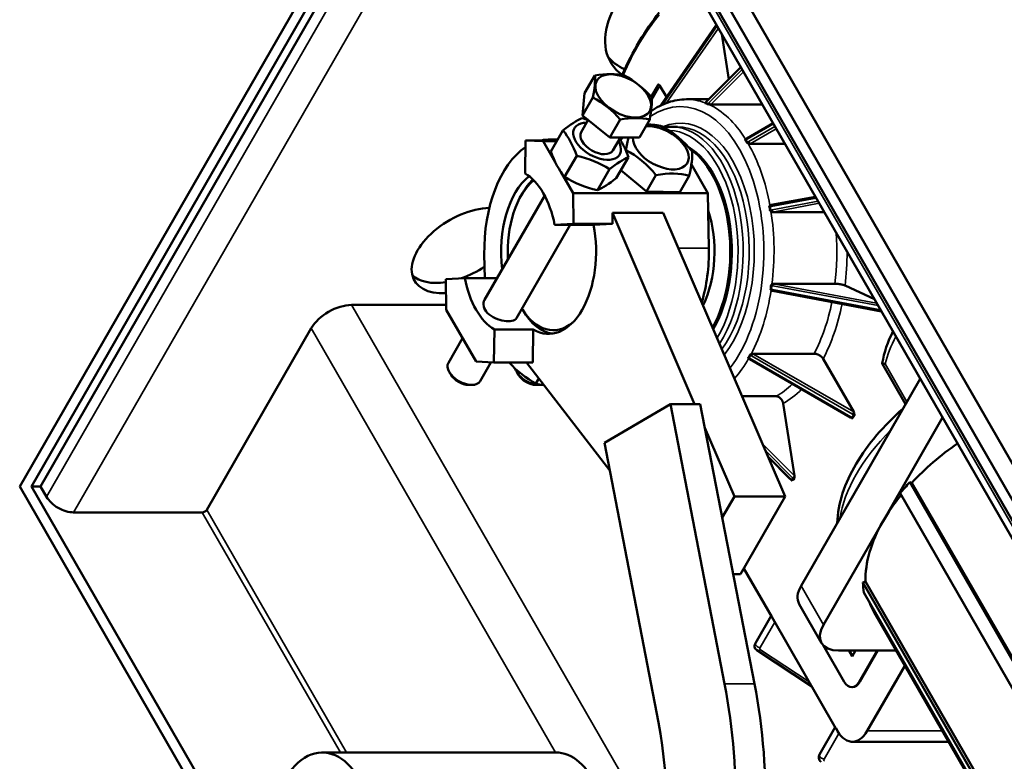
# Model space of a CAD drawing. Header units: millimetres. Extents: x -246 to 594, y -554 to 40.
# Tile 6 of 9: x 177 to 231, y -48 to -7. Entities that reach past the tile are written whole.
import ezdxf

# ---------------------------------------------------------------- set-up
doc = ezdxf.new("R2010")
doc.units = ezdxf.units.MM
doc.header["$LTSCALE"] = 2
doc.layers.add('Etroit visible (ISO)', color=7, linetype='Continuous', lineweight=35)
doc.layers.add('Visible (ISO)', color=7, linetype='Continuous', lineweight=50)

msp = doc.modelspace()

# ---------------------------------------------------------------- linework, layer by layer
at = {"layer": 'Etroit visible (ISO)'}
for p, q in [((178.829, -33.197), (201.713, 6.543)), ((207.74, 6.543), (233.393, -38.005)), ((203.183, 5.694), (180.298, -34.045)), ((212.366, -11.812), (215.373, -7.467)), ((215.424, -7.502), (212.484, -11.751)), ((215.373, -7.467), (215.39, -7.443)), ((212.666, -11.709), (215.494, -7.623)), ((214.859, -11.656), (216.736, -9.78)), ((216.795, -9.884), (214.979, -11.699)), ((215.082, -11.793), (216.867, -10.009)), ((212.192, -10.709), (212.11, -10.85)), ((211.864, -11.532), (212.307, -10.767)), ((212.341, -11.849), (212.366, -11.812)), ((212.484, -11.751), (212.452, -11.796)), ((214.816, -11.699), (214.859, -11.656)), ((214.979, -11.699), (214.933, -11.745)), ((217.062, -13.686), (218.505, -12.853)), ((218.586, -12.994), (217.155, -13.82)), ((217.225, -13.941), (218.656, -13.115)), ((206.334, -13.713), (206.722, -13.713)), ((210.145, -13.713), (210.176, -13.713)), ((217.008, -13.717), (217.062, -13.686)), ((217.155, -13.82), (217.096, -13.854)), ((218.385, -17.356), (220.833, -16.895)), ((220.936, -17.075), (218.428, -17.547)), ((218.462, -17.662), (220.999, -17.184)), ((218.325, -17.368), (218.385, -17.356)), ((218.428, -17.547), (218.362, -17.559)), ((213.322, -19.634), (214.976, -19.634)), ((218.458, -21.88), (218.392, -21.868)), ((218.414, -21.673), (218.475, -21.684)), ((224.342, -22.988), (218.458, -21.88)), ((218.475, -21.684), (224.213, -22.766)), ((224.135, -22.63), (218.508, -21.569)), ((195.48, -22.731), (212.498, -52.284)), ((206.602, -47.147), (193.275, -24.004)), ((217.236, -25.658), (217.177, -25.624)), ((222.733, -28.832), (217.236, -25.658)), ((217.252, -25.479), (217.306, -25.51)), ((217.306, -25.51), (222.815, -28.691)), ((222.885, -28.57), (217.376, -25.389)), ((225.791, -28.011), (224.598, -25.941)), ((222.784, -28.861), (222.733, -28.832)), ((222.866, -28.72), (222.784, -28.861)), ((222.815, -28.691), (222.866, -28.72)), ((222.837, -28.911), (222.918, -28.77)), ((219.643, -32.059), (217.934, -30.352)), ((218.083, -30.697), (219.54, -32.153)), ((219.429, -32.205), (218.206, -30.983)), ((219.469, -32.245), (219.429, -32.205)), ((219.58, -32.193), (219.469, -32.245)), ((219.54, -32.153), (219.58, -32.193)), ((219.503, -32.313), (219.615, -32.262)), ((194.874, -47.147), (187.329, -34.045)), ((187.574, -33.904), (195.201, -47.147)), ((220.007, -38.053), (221.229, -40.175)), ((217.774, -41.422), (218.573, -40.034)), ((220.454, -43.299), (217.787, -41.546)), ((215.833, -43.402), (217.468, -43.402)), ((223.215, -43.286), (223.182, -43.286)), ((221.276, -47.503), (222.079, -46.108)), ((221.916, -45.825), (221.912, -45.832)), ((227.719, -45.973), (223.622, -45.973))]:
    msp.add_line(p, q, dxfattribs=at)
at = {"layer": 'Etroit visible (ISO)', "flags": 128}
for points in [[(214.765, -11.725), (214.767, -11.725), (214.77, -11.724), (214.772, -11.724), (214.774, -11.723), (214.776, -11.722), (214.779, -11.722), (214.781, -11.721), (214.783, -11.72), (214.785, -11.719), (214.787, -11.718), (214.79, -11.717), (214.792, -11.716), (214.794, -11.715), (214.796, -11.714), (214.798, -11.713), (214.8, -11.711), (214.802, -11.71), (214.804, -11.708), (214.806, -11.707), (214.808, -11.705), (214.81, -11.704), (214.812, -11.702), (214.814, -11.701), (214.816, -11.699)], [(214.765, -11.725), (214.77, -11.727), (214.775, -11.729), (214.78, -11.731), (214.785, -11.733), (214.79, -11.734), (214.795, -11.736), (214.8, -11.738), (214.805, -11.74), (214.81, -11.742), (214.815, -11.744), (214.82, -11.746), (214.825, -11.748), (214.829, -11.75), (214.834, -11.752), (214.839, -11.754), (214.844, -11.756), (214.849, -11.758), (214.854, -11.76), (214.859, -11.762), (214.863, -11.764), (214.868, -11.766), (214.873, -11.768), (214.878, -11.77), (214.883, -11.772)], [(214.933, -11.745), (214.928, -11.743), (214.923, -11.741), (214.918, -11.739), (214.913, -11.737), (214.909, -11.735), (214.904, -11.733), (214.899, -11.731), (214.894, -11.729), (214.889, -11.727), (214.885, -11.725), (214.88, -11.723), (214.875, -11.721), (214.87, -11.719), (214.865, -11.718), (214.86, -11.716), (214.855, -11.714), (214.85, -11.712), (214.846, -11.71), (214.841, -11.708), (214.836, -11.706), (214.831, -11.704), (214.826, -11.703), (214.821, -11.701), (214.816, -11.699)], [(214.933, -11.745), (214.931, -11.747), (214.929, -11.749), (214.927, -11.75), (214.925, -11.752), (214.923, -11.753), (214.921, -11.755), (214.919, -11.756), (214.917, -11.758), (214.915, -11.759), (214.913, -11.76), (214.911, -11.762), (214.909, -11.763), (214.907, -11.764), (214.904, -11.765), (214.902, -11.766), (214.9, -11.767), (214.898, -11.768), (214.896, -11.769), (214.894, -11.769), (214.891, -11.77), (214.889, -11.771), (214.887, -11.771), (214.885, -11.772), (214.883, -11.772)], [(216.95, -13.734), (216.953, -13.734), (216.955, -13.734), (216.957, -13.734), (216.96, -13.733), (216.962, -13.733), (216.964, -13.732), (216.967, -13.732), (216.969, -13.731), (216.972, -13.731), (216.974, -13.73), (216.977, -13.729), (216.979, -13.729), (216.981, -13.728), (216.984, -13.727), (216.986, -13.726), (216.989, -13.725), (216.991, -13.724), (216.993, -13.724), (216.996, -13.723), (216.998, -13.722), (217.001, -13.72), (217.003, -13.719), (217.005, -13.718), (217.008, -13.717)], [(216.95, -13.734), (216.954, -13.74), (216.958, -13.746), (216.962, -13.752), (216.965, -13.757), (216.969, -13.763), (216.973, -13.769), (216.977, -13.774), (216.981, -13.78), (216.984, -13.786), (216.988, -13.792), (216.992, -13.798), (216.995, -13.803), (216.999, -13.809), (217.003, -13.815), (217.006, -13.821), (217.01, -13.827), (217.014, -13.832), (217.017, -13.838), (217.021, -13.844), (217.025, -13.85), (217.028, -13.856), (217.032, -13.862), (217.035, -13.868), (217.039, -13.873)], [(217.096, -13.854), (217.092, -13.849), (217.089, -13.843), (217.085, -13.837), (217.082, -13.831), (217.078, -13.825), (217.075, -13.82), (217.071, -13.814), (217.067, -13.808), (217.064, -13.802), (217.06, -13.797), (217.056, -13.791), (217.053, -13.785), (217.049, -13.779), (217.045, -13.774), (217.042, -13.768), (217.038, -13.762), (217.034, -13.757), (217.03, -13.751), (217.027, -13.745), (217.023, -13.74), (217.019, -13.734), (217.015, -13.728), (217.011, -13.723), (217.008, -13.717)], [(217.096, -13.854), (217.094, -13.856), (217.091, -13.857), (217.089, -13.858), (217.087, -13.859), (217.084, -13.86), (217.082, -13.861), (217.08, -13.862), (217.077, -13.863), (217.075, -13.864), (217.072, -13.865), (217.07, -13.866), (217.067, -13.867), (217.065, -13.868), (217.063, -13.869), (217.06, -13.869), (217.058, -13.87), (217.055, -13.87), (217.053, -13.871), (217.051, -13.872), (217.048, -13.872), (217.046, -13.872), (217.044, -13.873), (217.041, -13.873), (217.039, -13.873)], [(218.264, -17.372), (218.266, -17.372), (218.269, -17.372), (218.271, -17.372), (218.274, -17.371), (218.276, -17.371), (218.279, -17.371), (218.281, -17.371), (218.284, -17.371), (218.286, -17.371), (218.289, -17.371), (218.291, -17.371), (218.294, -17.371), (218.296, -17.371), (218.299, -17.37), (218.301, -17.37), (218.304, -17.37), (218.307, -17.37), (218.309, -17.369), (218.312, -17.369), (218.314, -17.369), (218.317, -17.369), (218.319, -17.368), (218.322, -17.368), (218.325, -17.368)], [(218.264, -17.372), (218.266, -17.38), (218.267, -17.388), (218.269, -17.396), (218.271, -17.404), (218.272, -17.412), (218.274, -17.42), (218.276, -17.428), (218.277, -17.436), (218.279, -17.444), (218.28, -17.452), (218.282, -17.46), (218.284, -17.468), (218.285, -17.476), (218.287, -17.485), (218.288, -17.493), (218.29, -17.501), (218.291, -17.509), (218.293, -17.517), (218.294, -17.525), (218.296, -17.533), (218.297, -17.541), (218.298, -17.549), (218.3, -17.557), (218.301, -17.566)], [(218.362, -17.559), (218.36, -17.56), (218.357, -17.56), (218.355, -17.561), (218.352, -17.561), (218.349, -17.561), (218.347, -17.562), (218.344, -17.562), (218.342, -17.562), (218.339, -17.563), (218.336, -17.563), (218.334, -17.563), (218.331, -17.564), (218.329, -17.564), (218.326, -17.564), (218.323, -17.564), (218.321, -17.565), (218.318, -17.565), (218.316, -17.565), (218.313, -17.565), (218.311, -17.565), (218.308, -17.565), (218.306, -17.565), (218.304, -17.566), (218.301, -17.566)], [(218.362, -17.559), (218.361, -17.551), (218.359, -17.543), (218.358, -17.535), (218.356, -17.527), (218.355, -17.519), (218.354, -17.511), (218.352, -17.503), (218.351, -17.495), (218.349, -17.487), (218.347, -17.479), (218.346, -17.471), (218.344, -17.463), (218.343, -17.455), (218.341, -17.447), (218.34, -17.439), (218.338, -17.431), (218.336, -17.423), (218.335, -17.416), (218.333, -17.408), (218.331, -17.4), (218.33, -17.392), (218.328, -17.384), (218.326, -17.376), (218.325, -17.368)], [(218.355, -21.662), (218.354, -21.67), (218.353, -21.679), (218.352, -21.687), (218.351, -21.695), (218.35, -21.703), (218.349, -21.711), (218.349, -21.72), (218.348, -21.728), (218.347, -21.736), (218.346, -21.744), (218.345, -21.753), (218.344, -21.761), (218.343, -21.769), (218.342, -21.777), (218.341, -21.785), (218.34, -21.794), (218.339, -21.802), (218.338, -21.81), (218.337, -21.818), (218.336, -21.826), (218.335, -21.835), (218.334, -21.843), (218.333, -21.851), (218.331, -21.859)], [(218.392, -21.868), (218.389, -21.867), (218.387, -21.867), (218.384, -21.866), (218.382, -21.866), (218.379, -21.865), (218.377, -21.865), (218.374, -21.864), (218.371, -21.864), (218.369, -21.863), (218.366, -21.863), (218.364, -21.863), (218.361, -21.862), (218.359, -21.862), (218.356, -21.862), (218.354, -21.861), (218.351, -21.861), (218.348, -21.861), (218.346, -21.86), (218.343, -21.86), (218.341, -21.86), (218.339, -21.86), (218.336, -21.859), (218.334, -21.859), (218.331, -21.859)], [(218.355, -21.662), (218.357, -21.662), (218.359, -21.663), (218.362, -21.663), (218.364, -21.663), (218.366, -21.664), (218.369, -21.664), (218.371, -21.664), (218.374, -21.665), (218.376, -21.665), (218.379, -21.665), (218.381, -21.666), (218.384, -21.666), (218.386, -21.667), (218.389, -21.667), (218.391, -21.668), (218.394, -21.668), (218.396, -21.669), (218.399, -21.669), (218.401, -21.67), (218.404, -21.67), (218.406, -21.671), (218.409, -21.672), (218.412, -21.672), (218.414, -21.673)], [(218.392, -21.868), (218.393, -21.859), (218.394, -21.851), (218.395, -21.843), (218.396, -21.835), (218.397, -21.827), (218.398, -21.819), (218.399, -21.811), (218.4, -21.803), (218.401, -21.795), (218.402, -21.787), (218.403, -21.778), (218.404, -21.77), (218.405, -21.762), (218.406, -21.754), (218.407, -21.746), (218.408, -21.738), (218.408, -21.73), (218.409, -21.722), (218.41, -21.714), (218.411, -21.705), (218.412, -21.697), (218.412, -21.689), (218.413, -21.681), (218.414, -21.673)], [(217.198, -25.456), (217.194, -25.463), (217.191, -25.469), (217.188, -25.475), (217.185, -25.481), (217.182, -25.487), (217.179, -25.494), (217.176, -25.5), (217.173, -25.506), (217.17, -25.512), (217.167, -25.518), (217.163, -25.524), (217.16, -25.531), (217.157, -25.537), (217.154, -25.543), (217.151, -25.549), (217.147, -25.555), (217.144, -25.561), (217.141, -25.567), (217.138, -25.573), (217.135, -25.579), (217.131, -25.585), (217.128, -25.592), (217.125, -25.598), (217.121, -25.604)], [(217.177, -25.624), (217.175, -25.623), (217.173, -25.622), (217.171, -25.62), (217.168, -25.619), (217.166, -25.618), (217.164, -25.617), (217.161, -25.616), (217.159, -25.615), (217.157, -25.614), (217.154, -25.613), (217.152, -25.612), (217.149, -25.611), (217.147, -25.61), (217.145, -25.609), (217.142, -25.608), (217.14, -25.608), (217.138, -25.607), (217.135, -25.606), (217.133, -25.606), (217.131, -25.605), (217.128, -25.605), (217.126, -25.604), (217.124, -25.604), (217.121, -25.604)], [(217.177, -25.624), (217.181, -25.618), (217.184, -25.612), (217.187, -25.606), (217.19, -25.6), (217.194, -25.594), (217.197, -25.588), (217.2, -25.582), (217.203, -25.576), (217.206, -25.57), (217.209, -25.564), (217.212, -25.558), (217.216, -25.552), (217.219, -25.546), (217.222, -25.54), (217.225, -25.534), (217.228, -25.528), (217.231, -25.522), (217.234, -25.516), (217.237, -25.51), (217.24, -25.503), (217.243, -25.497), (217.246, -25.491), (217.249, -25.485), (217.252, -25.479)], [(217.198, -25.456), (217.2, -25.457), (217.202, -25.457), (217.204, -25.458), (217.206, -25.458), (217.209, -25.459), (217.211, -25.46), (217.213, -25.46), (217.216, -25.461), (217.218, -25.462), (217.22, -25.463), (217.222, -25.464), (217.225, -25.465), (217.227, -25.466), (217.229, -25.467), (217.232, -25.468), (217.234, -25.469), (217.236, -25.47), (217.239, -25.471), (217.241, -25.472), (217.243, -25.474), (217.245, -25.475), (217.247, -25.476), (217.25, -25.478), (217.252, -25.479)]]:
    msp.add_lwpolyline(points, dxfattribs=at)
at = {"layer": 'Etroit visible (ISO)'}
for centre, major_axis, ratio, start_param, end_param in [((217.514, -19.81), (0, 15.8), 0.575862, 0.614017, 0.916503), ((215.441, -7.535), (-0.0822, 0.0569), 0.556817, 5.967894, 6.283185), ((215.469, -7.495), (-0.0822, 0.0569), 0.556817, 6.280887, 6.283185), ((212.266, -10.838), (-0.0865, 0.0502), 0.815969, 4.715118, 6.283185), ((212.11, -10.709), (0.0867, -0.0499), 0.578093, 0.001919, 0.783464), ((212.283, -10.809), (-0.0865, 0.0502), 0.815969, 5.340968, 6.283185), ((213.427, -19.81), (0, 7.9), 0.575862, 3.778248, 6.654135), ((212.029, -10.85), (0.0867, -0.0499), 0.578093, 0.102637, 0.783464), ((212.435, -11.88), (-0.0822, 0.0569), 0.556817, 5.967894, 6.283185), ((212.552, -11.819), (-0.0822, 0.0569), 0.556817, 5.114228, 5.967894), ((213.754, -19.81), (0, 8.3), 0.575862, 6.066098, 6.283185), ((214.863, -11.767), (-0.0707, 0.0707), 0.257574, 5.669039, 6.283185), ((214.906, -11.725), (-0.0707, 0.0707), 0.257574, 5.669039, 6.283185), ((214.98, -11.814), (0.0707, -0.0707), 0.257574, 1.704383, 2.527446), ((213.754, -19.81), (0, 8.3), 0.575862, 5.542199, 6.025953), ((215.026, -11.767), (0.0707, -0.0707), 0.257574, 0.95665, 2.527446), ((213.427, -19.81), (0, 7), 0.575862, 3.777584, 6.523923), ((212.773, -19.81), (0, 6.6), 0.575862, 3.915455, 6.274137), ((212.936, -19.81), (0, 6.8), 0.575862, 3.877893, 6.283185), ((213.263, -19.81), (0, 6.8), 0.575862, 3.810863, 6.283185), ((217.037, -13.767), (-0.05, 0.0866), 0.001578, 0.078331, 0.954406), ((217.091, -13.736), (-0.05, 0.0866), 0.001578, 0, 0.954406), ((217.125, -13.904), (0.05, -0.0866), 0.001578, 4.095998, 4.919061), ((213.754, -19.81), (0, 8.3), 0.575862, 5.0186, 5.502354), ((217.184, -13.87), (0.05, -0.0866), 0.001578, 4.095998, 5.666795), ((218.343, -17.386), (0.0185, -0.0983), 0.151199, 3.620587, 4.496662), ((218.381, -17.578), (0.0185, -0.0983), 0.151199, 4.496662, 5.319725), ((213.754, -19.81), (0, 8.3), 0.575862, 4.495001, 4.978755), ((218.404, -17.375), (-0.0185, 0.0983), 0.151199, 0, 1.355069), ((218.447, -17.565), (0.0185, -0.0983), 0.151199, 4.496662, 6.067458), ((217.187, -19.81), (0, -8.3), 0.575862, 1.357208, 1.692415), ((217.514, -19.81), (0, 8.7), 0.575862, 4.496583, 4.709836), ((213.754, -19.81), (0, 8.3), 0.575862, 3.971402, 4.455156), ((218.41, -21.849), (-0.0185, -0.0983), 0.151199, 4.928116, 5.751179), ((218.432, -21.655), (-0.0185, -0.0983), 0.151199, 4.052042, 4.928116), ((218.477, -21.862), (-0.0185, -0.0983), 0.151199, 4.928116, 6.283185), ((218.493, -21.666), (0.0185, 0.0983), 0.151199, 0.215727, 1.786523), ((217.187, -19.81), (0, -8.3), 0.575862, 0.83361, 1.231848), ((217.514, -19.81), (0, 8.7), 0.575862, 3.972984, 4.377014), ((232.81, -24.194), (7.932, 4.568), 0.578093, 2.397893, 2.631356), ((213.754, -19.81), (0, 8.3), 0.575862, 3.723657, 3.931557), ((217.206, -25.574), (-0.05, -0.0866), 0.001578, 5.32878, 6.151843), ((217.265, -25.608), (-0.05, -0.0866), 0.001578, 5.32878, 6.283185), ((217.281, -25.429), (-0.05, -0.0866), 0.001578, 4.452705, 5.32878), ((217.335, -25.46), (-0.05, -0.0866), 0.001578, 3.757983, 5.32878), ((217.187, -19.81), (0, -8.3), 0.575862, 0.310011, 0.514315), ((217.514, -19.81), (0, -8.7), 0.575862, 0.307793, 0.528061), ((222.762, -28.782), (-0.05, -0.0866), 0.001578, 5.32878, 6.283185), ((222.813, -28.811), (-0.05, -0.0866), 0.001578, 5.32878, 6.273726), ((222.755, -28.911), (-0.0867, 0.0499), 0.578093, 3.925057, 4.710455), ((222.844, -28.641), (0.05, 0.0866), 0.001578, 0.616391, 2.187187), ((222.895, -28.67), (0.05, 0.0866), 0.001578, 1.242241, 2.187187), ((222.837, -28.77), (0.0867, -0.0499), 0.578093, 0.783464, 1.568863), ((231.196, -31.972), (8.666, 4.99), 0.578093, 2.010642, 2.705615), ((219.476, -32.137), (-0.0707, -0.0707), 0.257574, 0, 0.614146), ((219.587, -32.085), (0.0707, 0.0707), 0.257574, 3.755739, 5.326535), ((219.627, -32.125), (0.0707, 0.0707), 0.257574, 3.755739, 4.700685), ((219.533, -32.262), (0.0422, -0.0907), 0.78969, 1.218667, 2.004065), ((219.516, -32.177), (-0.0707, -0.0707), 0.257574, 0, 0.614146), ((219.422, -32.313), (-0.0422, 0.0907), 0.78969, 4.360259, 5.145658), ((217.693, -41.281), (-0.173, 0.1), 0.578093, 0, 2.354261), ((217.706, -41.404), (-0.11, -0.167), 0.783432, 0, 1.194932), ((217.938, -41.422), (-0.173, -0.1), 0.578093, 5.499721, 6.566543), ((221.195, -47.362), (-0.173, 0.1), 0.578093, 0, 2.354261), ((221.439, -47.503), (-0.173, -0.1), 0.578093, 5.499721, 6.566543)]:
    msp.add_ellipse(centre, major_axis=major_axis, ratio=ratio, start_param=start_param, end_param=end_param, dxfattribs=at)
at = {"layer": 'Visible (ISO)'}
for p, q in [((177.361, -32.631), (200.571, 7.674)), ((207.901, 7.674), (233.554, -36.874)), ((234.699, -36.874), (209.045, 7.674)), ((178.012, -32.631), (200.897, 7.108)), ((201.387, 7.108), (178.503, -32.631)), ((207.575, 7.108), (233.228, -37.439)), ((207.681, 5.944), (233.334, -38.604)), ((215.359, -7.478), (212.352, -11.823)), ((215.387, -7.438), (215.359, -7.478)), ((215.387, -7.438), (215.387, -7.438)), ((215.685, -7.956), (216.066, -10.424)), ((208.196, -11.184), (208.758, -10.208)), ((216.726, -9.764), (214.835, -11.654)), ((208.086, -12.386), (208.196, -11.184)), ((211.834, -11.384), (212.18, -10.788)), ((212.18, -10.788), (212.197, -10.759)), ((212.307, -10.767), (212.659, -11.379)), ((208.086, -12.386), (208.648, -11.411)), ((212.352, -11.823), (212.331, -11.853)), ((214.979, -11.51), (213.754, -11.51)), ((214.792, -11.697), (214.778, -11.709)), ((214.835, -11.654), (214.792, -11.697)), ((217.895, -11.793), (215.082, -11.793)), ((208.394, -12.634), (208.01, -13.301)), ((209.58, -13.589), (208.086, -12.386)), ((209.58, -13.589), (210.143, -12.613)), ((211.185, -13.589), (211.747, -12.613)), ((218.484, -12.816), (217.041, -13.649)), ((206.351, -14.356), (207.015, -13.204)), ((213.263, -13.01), (212.936, -13.01)), ((204.974, -13.751), (204.944, -15.552)), ((206.7, -13.751), (204.974, -13.751)), ((204.974, -13.751), (205.939, -13.8)), ((205.939, -13.8), (206.592, -14.933)), ((206.672, -13.8), (205.939, -13.8)), ((206.724, -13.71), (206.232, -13.71)), ((206.334, -13.713), (206.711, -13.732)), ((211.185, -13.589), (209.58, -13.589)), ((210.152, -13.589), (209.743, -14.3)), ((210.178, -13.71), (210.144, -13.71)), ((210.161, -13.739), (210.248, -13.589)), ((217.041, -13.649), (216.992, -13.678)), ((219.132, -13.941), (217.225, -13.941)), ((210.442, -14.289), (210.445, -14.283)), ((207.105, -15.744), (207.769, -14.591)), ((209.923, -15.811), (210.587, -14.658)), ((206.904, -15.476), (207.568, -16.629)), ((208.891, -16.472), (209.555, -15.319)), ((211.574, -16.541), (210.171, -15.381)), ((214.926, -16.629), (214.023, -15.061)), ((211.574, -16.541), (212.091, -15.643)), ((213.386, -16.575), (213.903, -15.677)), ((204.733, -16.758), (204.816, -16.616)), ((207.568, -16.629), (207.596, -18.305)), ((214.926, -16.629), (207.568, -16.629)), ((213.386, -16.575), (211.574, -16.541)), ((214.976, -19.634), (214.926, -16.629)), ((206.015, -16.765), (202.738, -22.453)), ((220.791, -16.823), (218.385, -17.276)), ((209.711, -17.705), (209.721, -18.305)), ((212.491, -17.705), (209.711, -17.705)), ((209.711, -17.705), (214.202, -28.139)), ((219.15, -33.177), (212.491, -17.705)), ((218.385, -17.276), (218.365, -17.28)), ((221.274, -17.662), (218.462, -17.662)), ((207.406, -18.357), (204.471, -23.451)), ((206.559, -18.357), (207.596, -18.305)), ((208.685, -18.357), (206.559, -18.357)), ((207.596, -18.305), (209.721, -18.305)), ((209.721, -18.305), (208.685, -18.357)), ((202.742, -21.263), (202.721, -19.986)), ((201.654, -21.263), (200.617, -21.315)), ((200.645, -22.991), (200.617, -21.315)), ((203.424, -21.263), (201.654, -21.263)), ((218.437, -21.956), (218.458, -21.96)), ((218.458, -21.96), (224.394, -23.078)), ((218.508, -21.569), (221.858, -21.569)), ((222.408, -21.673), (224.015, -22.421)), ((195.48, -22.731), (200.641, -22.731)), ((202.274, -25.82), (200.645, -22.991)), ((204.772, -22.929), (204.816, -23.004)), ((187.574, -33.904), (193.275, -24.004)), ((203.239, -25.869), (203.269, -24.069)), ((203.269, -24.069), (205.395, -24.069)), ((205.395, -24.069), (205.365, -25.869)), ((201.536, -24.539), (200.761, -25.886)), ((217.165, -25.666), (217.215, -25.695)), ((217.215, -25.695), (222.712, -28.869)), ((217.376, -25.389), (220.726, -25.389)), ((221.216, -25.673), (222.885, -28.57)), ((203.239, -25.869), (202.274, -25.82)), ((203.083, -25.861), (202.494, -26.884)), ((205.365, -25.869), (203.239, -25.869)), ((209.565, -31.755), (205.032, -25.869)), ((225.717, -28.138), (224.44, -25.921)), ((200.893, -26.529), (200.811, -26.388)), ((204.572, -26.529), (204.49, -26.388)), ((205.536, -27.022), (205.701, -26.737)), ((223.265, -32.397), (226.512, -26.758)), ((201.871, -27.093), (202.034, -27.093)), ((205.55, -27.093), (205.713, -27.093)), ((216.799, -27.714), (218.645, -27.714)), ((212.875, -28.139), (209.272, -30.244)), ((212.875, -28.139), (214.51, -28.139)), ((215.833, -43.402), (212.875, -28.139)), ((217.468, -43.402), (214.51, -28.139)), ((219.032, -28.101), (219.643, -32.059)), ((222.712, -28.869), (222.763, -28.898)), ((224.487, -34.518), (227.734, -28.879)), ((214.762, -29.439), (216.37, -33.177)), ((209.272, -30.244), (212.231, -45.507)), ((218.226, -31.029), (219.405, -32.208)), ((219.405, -32.208), (219.445, -32.248)), ((210.344, -89.907), (177.361, -32.631)), ((178.503, -32.631), (178.012, -32.631)), ((210.344, -88.775), (178.012, -32.631)), ((178.503, -32.631), (178.829, -33.197)), ((219.445, -32.248), (219.46, -32.265)), ((220.007, -38.053), (223.265, -32.397)), ((225.944, -32.401), (233.274, -45.128)), ((225.944, -32.401), (226.05, -32.434)), ((226.05, -32.434), (233.379, -45.162)), ((216.37, -33.177), (215.709, -34.325)), ((219.15, -33.177), (216.37, -33.177)), ((216.707, -37.419), (219.15, -33.177)), ((225.412, -33.007), (232.741, -45.735)), ((180.298, -34.045), (187.329, -34.045)), ((221.229, -40.175), (224.487, -34.518)), ((216.707, -37.419), (216.308, -37.419)), ((218.41, -39.751), (216.887, -37.105)), ((223.385, -37.875), (223.531, -37.822)), ((223.385, -37.875), (230.715, -50.603)), ((223.531, -37.822), (230.861, -50.55)), ((223.44, -38.416), (230.77, -51.144)), ((219.909, -39.052), (221.131, -41.173)), ((218.377, -39.692), (217.519, -41.181)), ((221.912, -45.832), (218.41, -39.751)), ((223.996, -39.508), (231.073, -51.798)), ((222.368, -43.286), (221.222, -41.296)), ((217.596, -41.571), (220.594, -43.543)), ((225.194, -41.589), (222.05, -41.589)), ((222.792, -41.902), (222.612, -41.589)), ((222.644, -41.589), (222.808, -41.873)), ((222.972, -41.589), (222.792, -41.902)), ((224.16, -41.589), (223.182, -43.286)), ((224.192, -41.589), (223.215, -43.286)), ((225.671, -42.416), (223.622, -45.973)), ((222.808, -43.579), (222.775, -43.579)), ((221.878, -45.773), (221.021, -47.262)), ((228.056, -46.559), (222.808, -46.559)), ((206.625, -47.147), (193.871, -47.147))]:
    msp.add_line(p, q, dxfattribs=at)
at = {"layer": 'Visible (ISO)', "flags": 128}
for points in [[(210.244, -10.185), (210.352, -9.943), (210.463, -9.704), (210.576, -9.469), (210.692, -9.237), (210.81, -9.01), (210.931, -8.786), (211.054, -8.567), (211.18, -8.351), (211.309, -8.14), (211.439, -7.933), (211.572, -7.73), (211.708, -7.531), (211.845, -7.337), (211.985, -7.148), (212.127, -6.963), (212.27, -6.782)], [(212.192, -10.709), (212.195, -10.709), (212.198, -10.709), (212.201, -10.709), (212.204, -10.709), (212.207, -10.709), (212.21, -10.709), (212.213, -10.709), (212.216, -10.709), (212.22, -10.71), (212.223, -10.71), (212.226, -10.71), (212.229, -10.711), (212.232, -10.711), (212.236, -10.712), (212.239, -10.712), (212.242, -10.713), (212.245, -10.714), (212.248, -10.715), (212.251, -10.716), (212.254, -10.717), (212.257, -10.718), (212.26, -10.719), (212.263, -10.721), (212.266, -10.722)], [(212.111, -10.906), (212.111, -10.904), (212.111, -10.902), (212.111, -10.899), (212.111, -10.897), (212.111, -10.894), (212.111, -10.892), (212.111, -10.89), (212.111, -10.887), (212.111, -10.885), (212.111, -10.882), (212.111, -10.88), (212.111, -10.878), (212.11, -10.875), (212.11, -10.873), (212.11, -10.871), (212.11, -10.868), (212.11, -10.866), (212.11, -10.864), (212.11, -10.861), (212.11, -10.859), (212.11, -10.857), (212.11, -10.855), (212.11, -10.852), (212.11, -10.85)], [(213.754, -11.51), (213.628, -11.513), (213.503, -11.521), (213.377, -11.534), (213.253, -11.552), (213.128, -11.576), (213.004, -11.604), (212.881, -11.638), (212.759, -11.676), (212.638, -11.72), (212.518, -11.768), (212.398, -11.821), (212.28, -11.879), (212.164, -11.941), (212.048, -12.009), (211.934, -12.08), (211.822, -12.156)], [(214.765, -11.725), (214.766, -11.724), (214.766, -11.724), (214.766, -11.723), (214.767, -11.722), (214.767, -11.722), (214.768, -11.721), (214.768, -11.72), (214.768, -11.72), (214.769, -11.719), (214.769, -11.718), (214.77, -11.717), (214.77, -11.717), (214.771, -11.716), (214.771, -11.715), (214.772, -11.715), (214.772, -11.714), (214.773, -11.713), (214.773, -11.713), (214.774, -11.712), (214.775, -11.711), (214.775, -11.711), (214.776, -11.71), (214.777, -11.71), (214.778, -11.709)], [(214.97, -11.783), (214.966, -11.783), (214.962, -11.782), (214.959, -11.781), (214.955, -11.781), (214.951, -11.78), (214.948, -11.78), (214.944, -11.779), (214.94, -11.779), (214.937, -11.778), (214.933, -11.778), (214.93, -11.777), (214.926, -11.777), (214.922, -11.776), (214.919, -11.776), (214.915, -11.775), (214.911, -11.775), (214.908, -11.775), (214.904, -11.774), (214.9, -11.774), (214.897, -11.773), (214.893, -11.773), (214.89, -11.773), (214.886, -11.772), (214.883, -11.772)], [(214.988, -11.786), (214.988, -11.786), (214.987, -11.786), (214.986, -11.786), (214.985, -11.786), (214.984, -11.785), (214.984, -11.785), (214.983, -11.785), (214.982, -11.785), (214.981, -11.785), (214.98, -11.785), (214.98, -11.785), (214.979, -11.785), (214.978, -11.785), (214.977, -11.784), (214.977, -11.784), (214.976, -11.784), (214.975, -11.784), (214.974, -11.784), (214.973, -11.784), (214.973, -11.784), (214.972, -11.784), (214.971, -11.783), (214.97, -11.783), (214.97, -11.783)], [(215.082, -11.793), (215.079, -11.793), (215.075, -11.793), (215.072, -11.793), (215.068, -11.793), (215.065, -11.793), (215.061, -11.793), (215.057, -11.792), (215.053, -11.792), (215.049, -11.792), (215.045, -11.792), (215.042, -11.792), (215.038, -11.791), (215.033, -11.791), (215.029, -11.791), (215.025, -11.79), (215.021, -11.79), (215.017, -11.789), (215.013, -11.789), (215.009, -11.789), (215.005, -11.788), (215.001, -11.788), (214.997, -11.787), (214.993, -11.787), (214.988, -11.786)], [(212.936, -13.01), (212.834, -13.012), (212.731, -13.019), (212.629, -13.03), (212.528, -13.045)], [(216.95, -13.734), (216.951, -13.732), (216.952, -13.73), (216.953, -13.728), (216.954, -13.726), (216.955, -13.724), (216.956, -13.722), (216.957, -13.72), (216.958, -13.718), (216.959, -13.716), (216.96, -13.713), (216.962, -13.711), (216.963, -13.709), (216.964, -13.707), (216.965, -13.705), (216.967, -13.703), (216.968, -13.701), (216.969, -13.699), (216.971, -13.697), (216.972, -13.695), (216.974, -13.693), (216.975, -13.691), (216.977, -13.69), (216.978, -13.688), (216.98, -13.686)], [(216.98, -13.686), (216.98, -13.686), (216.981, -13.686), (216.981, -13.686), (216.981, -13.685), (216.981, -13.685), (216.982, -13.685), (216.982, -13.685), (216.982, -13.684), (216.982, -13.684), (216.983, -13.684), (216.983, -13.684), (216.983, -13.683), (216.983, -13.683), (216.984, -13.683), (216.984, -13.683), (216.984, -13.683), (216.985, -13.682), (216.985, -13.682), (216.985, -13.682), (216.985, -13.682), (216.986, -13.681), (216.986, -13.681), (216.986, -13.681), (216.987, -13.681)], [(216.987, -13.681), (216.987, -13.681), (216.987, -13.68), (216.987, -13.68), (216.988, -13.68), (216.988, -13.68), (216.988, -13.68), (216.988, -13.68), (216.988, -13.68), (216.989, -13.679), (216.989, -13.679), (216.989, -13.679), (216.989, -13.679), (216.989, -13.679), (216.99, -13.679), (216.99, -13.679), (216.99, -13.679), (216.99, -13.678), (216.99, -13.678), (216.991, -13.678), (216.991, -13.678), (216.991, -13.678), (216.991, -13.678), (216.991, -13.678), (216.992, -13.678)], [(217.118, -13.914), (217.115, -13.913), (217.111, -13.911), (217.108, -13.909), (217.105, -13.908), (217.101, -13.906), (217.098, -13.904), (217.095, -13.903), (217.092, -13.901), (217.088, -13.899), (217.085, -13.897), (217.082, -13.896), (217.078, -13.894), (217.075, -13.892), (217.072, -13.89), (217.068, -13.889), (217.065, -13.887), (217.062, -13.885), (217.058, -13.884), (217.055, -13.882), (217.052, -13.88), (217.049, -13.878), (217.045, -13.877), (217.042, -13.875), (217.039, -13.873)], [(217.135, -13.922), (217.134, -13.922), (217.134, -13.922), (217.133, -13.921), (217.132, -13.921), (217.131, -13.921), (217.131, -13.92), (217.13, -13.92), (217.129, -13.92), (217.128, -13.919), (217.128, -13.919), (217.127, -13.919), (217.126, -13.918), (217.126, -13.918), (217.125, -13.918), (217.124, -13.917), (217.123, -13.917), (217.123, -13.917), (217.122, -13.916), (217.121, -13.916), (217.121, -13.916), (217.12, -13.915), (217.119, -13.915), (217.119, -13.915), (217.118, -13.914)], [(217.225, -13.941), (217.221, -13.941), (217.218, -13.941), (217.214, -13.941), (217.211, -13.941), (217.207, -13.94), (217.204, -13.94), (217.2, -13.94), (217.196, -13.939), (217.193, -13.939), (217.189, -13.938), (217.185, -13.937), (217.181, -13.937), (217.177, -13.936), (217.174, -13.935), (217.17, -13.934), (217.166, -13.933), (217.162, -13.932), (217.158, -13.931), (217.154, -13.929), (217.15, -13.928), (217.146, -13.927), (217.143, -13.925), (217.139, -13.924), (217.135, -13.922)], [(218.264, -17.372), (218.266, -17.369), (218.267, -17.366), (218.269, -17.364), (218.271, -17.361), (218.272, -17.358), (218.274, -17.356), (218.276, -17.353), (218.278, -17.35), (218.28, -17.347), (218.282, -17.345), (218.284, -17.342), (218.285, -17.339), (218.287, -17.336), (218.289, -17.334), (218.292, -17.331), (218.294, -17.328), (218.296, -17.325), (218.298, -17.323), (218.3, -17.32), (218.302, -17.318), (218.304, -17.315), (218.306, -17.313), (218.309, -17.31), (218.311, -17.308)], [(218.365, -17.625), (218.362, -17.623), (218.359, -17.621), (218.357, -17.618), (218.354, -17.616), (218.351, -17.614), (218.349, -17.611), (218.346, -17.609), (218.343, -17.606), (218.341, -17.604), (218.338, -17.601), (218.335, -17.599), (218.333, -17.596), (218.33, -17.594), (218.327, -17.591), (218.325, -17.589), (218.322, -17.586), (218.32, -17.584), (218.317, -17.581), (218.314, -17.578), (218.312, -17.576), (218.309, -17.573), (218.306, -17.571), (218.304, -17.568), (218.301, -17.566)], [(218.311, -17.308), (218.311, -17.308), (218.312, -17.307), (218.312, -17.307), (218.312, -17.307), (218.313, -17.306), (218.313, -17.306), (218.313, -17.306), (218.314, -17.305), (218.314, -17.305), (218.314, -17.305), (218.315, -17.304), (218.315, -17.304), (218.316, -17.304), (218.316, -17.303), (218.316, -17.303), (218.317, -17.303), (218.317, -17.302), (218.317, -17.302), (218.318, -17.302), (218.318, -17.301), (218.319, -17.301), (218.319, -17.301), (218.319, -17.3), (218.32, -17.3)], [(218.32, -17.3), (218.321, -17.299), (218.323, -17.298), (218.325, -17.297), (218.326, -17.295), (218.328, -17.294), (218.33, -17.293), (218.331, -17.292), (218.333, -17.291), (218.335, -17.29), (218.337, -17.289), (218.339, -17.288), (218.341, -17.288), (218.343, -17.287), (218.344, -17.286), (218.346, -17.285), (218.348, -17.285), (218.35, -17.284), (218.352, -17.283), (218.354, -17.283), (218.356, -17.282), (218.358, -17.282), (218.36, -17.281), (218.363, -17.281), (218.365, -17.28)], [(218.379, -17.636), (218.378, -17.636), (218.378, -17.635), (218.377, -17.635), (218.377, -17.634), (218.376, -17.634), (218.375, -17.634), (218.375, -17.633), (218.374, -17.633), (218.373, -17.632), (218.373, -17.632), (218.372, -17.631), (218.372, -17.631), (218.371, -17.63), (218.371, -17.63), (218.37, -17.629), (218.369, -17.629), (218.369, -17.629), (218.368, -17.628), (218.368, -17.628), (218.367, -17.627), (218.366, -17.627), (218.366, -17.626), (218.365, -17.626), (218.365, -17.625)], [(218.462, -17.662), (218.458, -17.662), (218.455, -17.662), (218.452, -17.662), (218.448, -17.661), (218.445, -17.661), (218.441, -17.66), (218.438, -17.66), (218.434, -17.659), (218.431, -17.658), (218.427, -17.658), (218.423, -17.657), (218.42, -17.656), (218.416, -17.655), (218.413, -17.653), (218.409, -17.652), (218.406, -17.651), (218.402, -17.649), (218.399, -17.648), (218.395, -17.646), (218.392, -17.644), (218.389, -17.642), (218.385, -17.64), (218.382, -17.638), (218.379, -17.636)], [(218.376, -21.922), (218.374, -21.919), (218.372, -21.917), (218.37, -21.915), (218.368, -21.912), (218.366, -21.91), (218.364, -21.907), (218.362, -21.905), (218.361, -21.902), (218.359, -21.9), (218.357, -21.897), (218.355, -21.895), (218.353, -21.892), (218.351, -21.889), (218.349, -21.887), (218.348, -21.884), (218.346, -21.881), (218.344, -21.878), (218.342, -21.876), (218.34, -21.873), (218.339, -21.87), (218.337, -21.867), (218.335, -21.865), (218.333, -21.862), (218.331, -21.859)], [(218.355, -21.662), (218.357, -21.66), (218.359, -21.657), (218.362, -21.655), (218.364, -21.652), (218.367, -21.65), (218.369, -21.647), (218.372, -21.644), (218.375, -21.642), (218.377, -21.639), (218.38, -21.636), (218.383, -21.634), (218.386, -21.631), (218.389, -21.628), (218.391, -21.626), (218.394, -21.623), (218.397, -21.62), (218.4, -21.618), (218.403, -21.615), (218.406, -21.613), (218.409, -21.61), (218.412, -21.607), (218.415, -21.605), (218.418, -21.603), (218.421, -21.6)], [(218.387, -21.933), (218.387, -21.932), (218.386, -21.932), (218.386, -21.931), (218.385, -21.931), (218.385, -21.93), (218.384, -21.93), (218.384, -21.929), (218.383, -21.929), (218.383, -21.929), (218.382, -21.928), (218.382, -21.928), (218.381, -21.927), (218.381, -21.927), (218.38, -21.926), (218.38, -21.926), (218.379, -21.925), (218.379, -21.925), (218.379, -21.924), (218.378, -21.924), (218.378, -21.924), (218.377, -21.923), (218.377, -21.923), (218.376, -21.922), (218.376, -21.922)], [(218.437, -21.956), (218.435, -21.956), (218.433, -21.955), (218.43, -21.955), (218.428, -21.954), (218.426, -21.953), (218.424, -21.953), (218.421, -21.952), (218.419, -21.951), (218.417, -21.95), (218.415, -21.949), (218.412, -21.949), (218.41, -21.948), (218.408, -21.947), (218.406, -21.945), (218.404, -21.944), (218.402, -21.943), (218.4, -21.942), (218.398, -21.941), (218.396, -21.94), (218.394, -21.938), (218.392, -21.937), (218.391, -21.935), (218.389, -21.934), (218.387, -21.933)], [(218.421, -21.6), (218.421, -21.6), (218.422, -21.6), (218.422, -21.599), (218.423, -21.599), (218.423, -21.599), (218.424, -21.598), (218.424, -21.598), (218.424, -21.597), (218.425, -21.597), (218.425, -21.597), (218.426, -21.596), (218.426, -21.596), (218.427, -21.596), (218.427, -21.595), (218.428, -21.595), (218.428, -21.595), (218.429, -21.594), (218.429, -21.594), (218.43, -21.594), (218.43, -21.593), (218.431, -21.593), (218.431, -21.593), (218.432, -21.592), (218.432, -21.592)], [(218.432, -21.592), (218.435, -21.59), (218.438, -21.588), (218.441, -21.587), (218.444, -21.585), (218.447, -21.583), (218.45, -21.582), (218.454, -21.581), (218.457, -21.579), (218.46, -21.578), (218.463, -21.577), (218.466, -21.576), (218.47, -21.575), (218.473, -21.574), (218.476, -21.573), (218.48, -21.572), (218.483, -21.572), (218.486, -21.571), (218.489, -21.571), (218.492, -21.57), (218.496, -21.57), (218.499, -21.57), (218.502, -21.57), (218.505, -21.569), (218.508, -21.569)], [(221.858, -21.569), (221.88, -21.57), (221.903, -21.57), (221.927, -21.572), (221.951, -21.573), (221.976, -21.575), (222.001, -21.577), (222.025, -21.58), (222.051, -21.583), (222.078, -21.587), (222.104, -21.591), (222.13, -21.595), (222.155, -21.6), (222.179, -21.605), (222.204, -21.61), (222.229, -21.616), (222.254, -21.621), (222.277, -21.627), (222.298, -21.633), (222.319, -21.64), (222.339, -21.646), (222.358, -21.653), (222.376, -21.66), (222.393, -21.667), (222.408, -21.673)], [(204.471, -23.451), (204.433, -23.501), (204.38, -23.543), (204.312, -23.577), (204.23, -23.6), (204.137, -23.615), (204.037, -23.619), (203.928, -23.615), (203.81, -23.601), (203.686, -23.578), (203.559, -23.544), (203.435, -23.502), (203.316, -23.453), (203.203, -23.395), (203.093, -23.328), (202.991, -23.252), (202.901, -23.17), (202.825, -23.082), (202.765, -22.993), (202.721, -22.901), (202.691, -22.806), (202.678, -22.711), (202.682, -22.618), (202.703, -22.531), (202.738, -22.453)], [(225.023, -24.172), (224.921, -24.388), (224.827, -24.604), (224.741, -24.822), (224.663, -25.039), (224.594, -25.258), (224.533, -25.476), (224.482, -25.695), (224.439, -25.914)], [(217.149, -25.652), (217.147, -25.651), (217.146, -25.649), (217.145, -25.647), (217.143, -25.645), (217.142, -25.643), (217.141, -25.642), (217.14, -25.64), (217.138, -25.638), (217.137, -25.636), (217.136, -25.634), (217.135, -25.632), (217.134, -25.63), (217.133, -25.628), (217.132, -25.625), (217.131, -25.623), (217.13, -25.621), (217.129, -25.619), (217.127, -25.617), (217.126, -25.615), (217.125, -25.612), (217.124, -25.61), (217.123, -25.608), (217.122, -25.606), (217.121, -25.604)], [(217.157, -25.66), (217.156, -25.66), (217.156, -25.66), (217.156, -25.659), (217.155, -25.659), (217.155, -25.659), (217.155, -25.658), (217.154, -25.658), (217.154, -25.658), (217.154, -25.657), (217.153, -25.657), (217.153, -25.657), (217.153, -25.656), (217.152, -25.656), (217.152, -25.656), (217.152, -25.655), (217.151, -25.655), (217.151, -25.655), (217.151, -25.654), (217.15, -25.654), (217.15, -25.654), (217.15, -25.653), (217.149, -25.653), (217.149, -25.653), (217.149, -25.652)], [(217.165, -25.666), (217.165, -25.666), (217.165, -25.666), (217.164, -25.665), (217.164, -25.665), (217.163, -25.665), (217.163, -25.665), (217.163, -25.664), (217.162, -25.664), (217.162, -25.664), (217.162, -25.664), (217.161, -25.663), (217.161, -25.663), (217.161, -25.663), (217.16, -25.663), (217.16, -25.663), (217.159, -25.662), (217.159, -25.662), (217.159, -25.662), (217.158, -25.661), (217.158, -25.661), (217.158, -25.661), (217.157, -25.661), (217.157, -25.66), (217.157, -25.66)], [(217.198, -25.456), (217.201, -25.455), (217.204, -25.453), (217.207, -25.452), (217.21, -25.45), (217.213, -25.448), (217.216, -25.446), (217.22, -25.444), (217.223, -25.443), (217.226, -25.441), (217.23, -25.439), (217.233, -25.437), (217.237, -25.435), (217.24, -25.433), (217.244, -25.431), (217.248, -25.429), (217.251, -25.428), (217.255, -25.426), (217.258, -25.424), (217.262, -25.422), (217.266, -25.42), (217.269, -25.418), (217.273, -25.416), (217.276, -25.415), (217.28, -25.413)], [(217.28, -25.413), (217.281, -25.412), (217.281, -25.412), (217.282, -25.412), (217.282, -25.412), (217.283, -25.411), (217.283, -25.411), (217.284, -25.411), (217.285, -25.411), (217.285, -25.41), (217.286, -25.41), (217.286, -25.41), (217.287, -25.41), (217.287, -25.409), (217.288, -25.409), (217.288, -25.409), (217.289, -25.409), (217.29, -25.408), (217.29, -25.408), (217.291, -25.408), (217.291, -25.408), (217.292, -25.407), (217.292, -25.407), (217.293, -25.407), (217.294, -25.407)], [(217.294, -25.407), (217.297, -25.405), (217.301, -25.404), (217.304, -25.402), (217.308, -25.401), (217.311, -25.4), (217.315, -25.399), (217.318, -25.398), (217.322, -25.397), (217.325, -25.396), (217.329, -25.395), (217.332, -25.394), (217.336, -25.394), (217.339, -25.393), (217.343, -25.392), (217.346, -25.392), (217.35, -25.391), (217.353, -25.391), (217.357, -25.39), (217.36, -25.39), (217.363, -25.39), (217.366, -25.39), (217.37, -25.39), (217.373, -25.389), (217.376, -25.389)], [(220.726, -25.389), (220.747, -25.39), (220.77, -25.392), (220.793, -25.395), (220.817, -25.399), (220.841, -25.405), (220.864, -25.411), (220.887, -25.418), (220.911, -25.427), (220.935, -25.437), (220.959, -25.448), (220.983, -25.46), (221.005, -25.472), (221.027, -25.486), (221.049, -25.5), (221.07, -25.516), (221.091, -25.532), (221.111, -25.548), (221.129, -25.564), (221.146, -25.581), (221.162, -25.599), (221.178, -25.617), (221.192, -25.636), (221.205, -25.655), (221.216, -25.673)], [(224.598, -25.941), (224.586, -25.941), (224.573, -25.941), (224.561, -25.941), (224.55, -25.941), (224.539, -25.941), (224.529, -25.941), (224.519, -25.94), (224.51, -25.94), (224.501, -25.939), (224.493, -25.938), (224.485, -25.937), (224.478, -25.936), (224.471, -25.935), (224.465, -25.934), (224.46, -25.932), (224.455, -25.931), (224.451, -25.929), (224.447, -25.927), (224.444, -25.925), (224.442, -25.923), (224.44, -25.921), (224.439, -25.919), (224.439, -25.916), (224.439, -25.914)], [(218.645, -27.714), (218.666, -27.715), (218.688, -27.718), (218.71, -27.722), (218.733, -27.728), (218.754, -27.735), (218.775, -27.744), (218.796, -27.754), (218.816, -27.766), (218.837, -27.78), (218.857, -27.795), (218.877, -27.811), (218.894, -27.828), (218.911, -27.846), (218.928, -27.866), (218.944, -27.887), (218.959, -27.909), (218.972, -27.931), (218.984, -27.953), (218.995, -27.976), (219.005, -28.001), (219.014, -28.026), (219.021, -28.051), (219.028, -28.077), (219.032, -28.101)], [(225.568, -28.398), (225.373, -28.57), (225.183, -28.745), (224.997, -28.922), (224.815, -29.102), (224.638, -29.284), (224.465, -29.467), (224.297, -29.653), (224.134, -29.841), (223.976, -30.03), (223.823, -30.221), (223.675, -30.413), (223.532, -30.607), (223.395, -30.802), (223.264, -30.998), (223.138, -31.196), (223.018, -31.394), (222.904, -31.593), (222.795, -31.794), (222.693, -31.994), (222.598, -32.196), (222.508, -32.398), (222.425, -32.601), (222.349, -32.804), (222.279, -33.007), (222.216, -33.21), (222.161, -33.414), (222.112, -33.617), (222.07, -33.821), (222.036, -34.024), (222.009, -34.226), (221.99, -34.428), (221.979, -34.629)], [(222.837, -28.911), (222.834, -28.911), (222.831, -28.911), (222.828, -28.911), (222.825, -28.911), (222.822, -28.911), (222.819, -28.911), (222.815, -28.911), (222.812, -28.911), (222.809, -28.91), (222.806, -28.91), (222.803, -28.91), (222.8, -28.909), (222.796, -28.909), (222.793, -28.908), (222.79, -28.908), (222.787, -28.907), (222.784, -28.906), (222.781, -28.905), (222.778, -28.904), (222.775, -28.903), (222.772, -28.902), (222.769, -28.901), (222.766, -28.9), (222.763, -28.898)], [(222.911, -28.642), (222.912, -28.647), (222.912, -28.652), (222.913, -28.657), (222.914, -28.662), (222.914, -28.667), (222.915, -28.672), (222.915, -28.678), (222.916, -28.683), (222.916, -28.689), (222.917, -28.694), (222.917, -28.7), (222.917, -28.705), (222.917, -28.711), (222.918, -28.716), (222.918, -28.722), (222.918, -28.727), (222.918, -28.733), (222.918, -28.738), (222.918, -28.744), (222.918, -28.749), (222.918, -28.754), (222.918, -28.76), (222.918, -28.765), (222.918, -28.77)], [(219.645, -32.144), (219.644, -32.149), (219.643, -32.154), (219.643, -32.159), (219.642, -32.164), (219.641, -32.169), (219.64, -32.174), (219.639, -32.179), (219.637, -32.184), (219.636, -32.189), (219.635, -32.194), (219.634, -32.199), (219.632, -32.204), (219.631, -32.209), (219.629, -32.214), (219.628, -32.219), (219.626, -32.224), (219.625, -32.229), (219.624, -32.234), (219.622, -32.239), (219.62, -32.243), (219.619, -32.248), (219.617, -32.253), (219.616, -32.257), (219.615, -32.262)], [(219.503, -32.313), (219.502, -32.312), (219.5, -32.31), (219.498, -32.308), (219.496, -32.306), (219.494, -32.304), (219.493, -32.303), (219.491, -32.301), (219.489, -32.299), (219.487, -32.297), (219.485, -32.295), (219.483, -32.293), (219.481, -32.291), (219.48, -32.289), (219.478, -32.287), (219.476, -32.284), (219.474, -32.282), (219.472, -32.28), (219.47, -32.278), (219.469, -32.276), (219.467, -32.274), (219.465, -32.271), (219.463, -32.269), (219.462, -32.267), (219.46, -32.264)], [(217.519, -41.181), (217.499, -41.222), (217.483, -41.268), (217.475, -41.318), (217.475, -41.374), (217.488, -41.431), (217.513, -41.487), (217.551, -41.535), (217.596, -41.571)], [(221.021, -47.262), (221.001, -47.303), (220.985, -47.349), (220.976, -47.399), (220.977, -47.455), (220.989, -47.513), (221.015, -47.568), (221.053, -47.616), (221.098, -47.653)]]:
    msp.add_lwpolyline(points, dxfattribs=at)
at = {"layer": 'Visible (ISO)'}
for centre, major_axis, ratio, start_param, end_param in [((215.064, -6.327), (-5.459, -3.144), 0.578093, 4.756032, 6.541353), ((214.738, -5.761), (-5.459, -3.144), 0.578093, 0.089739, 0.391289), ((206.919, -13.906), (1.623, 4.185), 0.209701, 5.430066, 5.870929), ((207.777, -13.305), (3.89, 2.24), 0.57802, 0.566964, 1.007827), ((209.327, -13.906), (2.577, -3.676), 0.787721, 1.702807, 2.14367), ((212.266, -10.838), (-0.032, 0.121), 0.516481, 5.190957, 5.816807), ((207.611, -15.109), (-2.577, 3.676), 0.787721, 4.8444, 5.285263), ((210.019, -15.109), (-1.623, -4.185), 0.209701, 2.288474, 2.729337), ((205.57, -16.278), (3.145, 3.776), 0.234552, 0.435889, 0.838041), ((208.876, -13.8), (-1.238, 0.713), 0.578167, 5.487983, 10.219981), ((206.979, -16.312), (4.87, -0.66), 0.794056, 1.385195, 1.458098), ((209.161, -15.71), (-3.89, -2.24), 0.57802, 3.708557, 4.14942), ((209.78, -15.992), (3.862, 2.125), 0.590503, 0.547136, 0.792877), ((205.431, -17.302), (0.117, 4.913), 0.559504, 5.310106, 5.712258), ((208.876, -13.8), (0.867, -0.499), 0.578167, 3.141593, 6.283185), ((212.352, -14.154), (-1.447, 0.834), 0.578167, 0.284506, 5.597467), ((211.509, -16.689), (2.409, -3.691), 0.78287, 1.697706, 2.200713), ((206.232, -19.81), (0, 6.1), 0.575862, 6.254106, 6.399534), ((208.249, -17.369), (-0.117, -4.913), 0.559504, 2.168514, 2.44008), ((208.79, -16.638), (1.648, 4.088), 0.192367, 5.40165, 5.628444), ((206.232, -19.81), (0, 6.1), 0.575862, 0.368152, 1.599621), ((208.689, -11.646), (-0.117, -4.913), 0.559504, 5.310106, 5.712258), ((209.529, -17.982), (-2.409, 3.691), 0.78287, 4.839298, 5.342306), ((212.773, -19.81), (0, 6), 0.575862, 3.928748, 5.957129), ((212.248, -18.033), (1.648, 4.088), 0.192367, 5.40165, 5.904657), ((212.691, -19.81), (0, 6), 0.575862, 3.947932, 5.899712), ((206.701, -18.36), (-4.87, 0.66), 0.794056, 4.197539, 4.599691), ((208.11, -18.393), (-3.145, -3.776), 0.234552, 3.577481, 3.979633), ((204.107, -19.81), (0, 4.5), 0.575862, 5.041194, 5.954126), ((211.258, -18.679), (-3.862, -2.125), 0.590503, 3.688729, 4.191737), ((206.232, -19.81), (0, -4.5), 0.575862, 3.564193, 4.929699), ((206.477, -19.81), (0, 4.3), 0.575862, 0.443415, 1.670694), ((206.641, -19.81), (0, -4.5), 0.575862, 3.652542, 3.923138), ((209.959, -12.703), (4.87, -0.66), 0.794056, 4.197539, 4.599691), ((211.368, -12.737), (3.145, 3.776), 0.234552, 3.577481, 3.979633), ((201.768, -19.762), (-2.86, -1.647), 0.578093, 3.970752, 7.145499), ((212.691, -19.81), (0, 4.5), 0.575862, 4.003557, 5.230814), ((206.232, -19.81), (0, -4.5), 0.575862, 5.954126, 8.182787), ((211.465, -19.81), (0, 6.1), 0.575862, 4.239823, 4.741214), ((201.442, -19.196), (2.86, 1.647), 0.578093, 4.403069, 4.8331), ((201.442, -19.196), (-2.86, -1.647), 0.578093, 0.171935, 0.973189), ((204.107, -19.81), (0, -4.5), 0.575862, 5.041194, 5.954126), ((194.747, -24.004), (-1.56, -0.898), 0.578093, 3.928925, 5.499721), ((206.477, -19.81), (0, -4.3), 0.575862, 5.523708, 6.728765), ((206.641, -19.81), (0, -4.5), 0.575862, 5.50164, 6.204231), ((201.627, -26.385), (0.867, -0.499), 0.578167, 3.141593, 6.283185), ((206.678, -22.931), (2.704, -4.143), 0.78287, 4.923393, 5.314371), ((205.306, -26.385), (-0.867, 0.499), 0.578167, 0.53296, 2.526783), ((201.546, -26.527), (0.693, -0.399), 0.578167, 3.929116, 5.495662), ((205.225, -26.527), (0.693, -0.399), 0.578167, 3.929116, 5.495662), ((208.408, -23.628), (4.335, 2.386), 0.590503, 3.716664, 3.83644), ((222.762, -28.782), (0.032, -0.121), 0.516481, 5.807347, 5.816807), ((222.844, -28.641), (0.032, -0.121), 0.516481, 1.423514, 2.049364), ((232.662, -34.518), (8.666, 4.99), 0.578093, 1.716973, 2.058953), ((219.587, -32.085), (0.013, -0.139), 0.418489, 1.094374, 1.720224), ((232.662, -34.518), (8.804, 5.07), 0.578093, 2.058953, 2.146219), ((179.81, -33.197), (-1.04, 0.599), 0.578093, 0.783464, 2.354261), ((232.662, -34.518), (8.666, 4.99), 0.578093, 2.156633, 2.358128), ((187.411, -33.904), (-0.173, -0.1), 0.578093, 0.787332, 2.358128), ((232.662, -34.518), (-8.666, -4.99), 0.578093, 5.499721, 5.985944), ((221.643, -38.053), (-1.733, -0.998), 0.578093, 5.499721, 6.283185), ((232.662, -34.518), (-8.804, -5.07), 0.578093, 5.985944, 6.07321), ((232.662, -34.518), (-8.666, -4.99), 0.578093, 6.17074, 6.283185), ((222.864, -40.175), (-1.733, -0.998), 0.578093, 5.499721, 7.070517), ((204.917, -49.781), (0, 20), 0.575862, 4.269088, 5.037033), ((206.552, -49.781), (0, 20), 0.575862, 4.269088, 5.037033), ((222.775, -42.579), (0, -1), 0.575862, 5.497787, 7.068583), ((222.808, -42.579), (0, -1), 0.575862, 0, 0.785398), ((204.917, -49.781), (0, -13.4), 0.575862, 1.127495, 1.89544), ((222.808, -44.559), (0, -2), 0.575862, 5.39762, 7.068583), ((193.871, -52.147), (0, 5), 0.575862, 5.511479, 8.653072), ((206.625, -52.147), (0, 5), 0.575862, 4.44452, 6.283185)]:
    msp.add_ellipse(centre, major_axis=major_axis, ratio=ratio, start_param=start_param, end_param=end_param, dxfattribs=at)
msp.add_ellipse((210.302, -11.326), major_axis=(1.447, -0.834), ratio=0.578167, dxfattribs=at)

doc.saveas('drawing.dxf')
